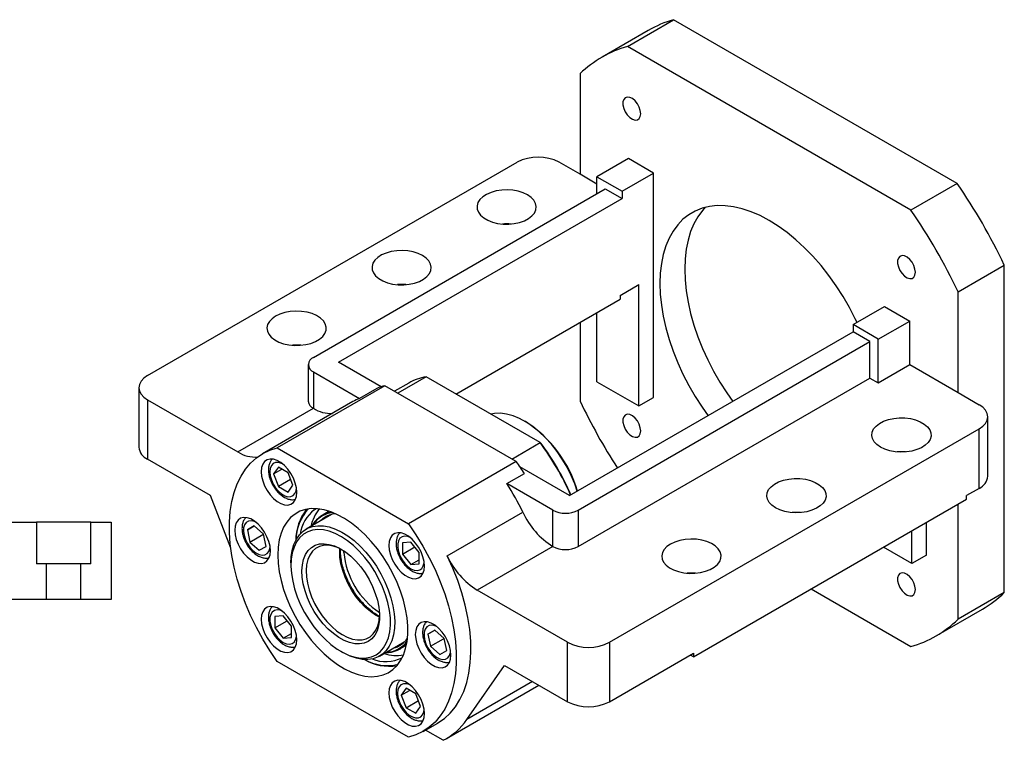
# Paper-space layout 'MBCS35L-J' of a CAD drawing. Header units: millimetres. Extents: x 11 to 324, y 10 to 201.
# Tile 4 of 4: x 179 to 290, y 120 to 201. Entities that reach past the tile are written whole.
import ezdxf

# ---------------------------------------------------------------- set-up
doc = ezdxf.new("R2010")
doc.units = ezdxf.units.MM

psp = doc.layouts.new('MBCS35L-J')

# ---------------------------------------------------------------- linework, layer by layer
at = {"color": 7, "linetype": 'Continuous', "lineweight": 25}
for p, q in [((247.2184, 198.351), (252.4038, 201.3445)), ((284.2237, 182.9753), (252.4038, 201.3445)), ((249.5653, 200.1405), (244.3798, 197.147)), ((279.0382, 179.9818), (247.2184, 198.351)), ((241.9151, 195.2885), (241.9151, 183.993)), ((247.3362, 185.7627), (243.8007, 183.7217)), ((250.1647, 184.1299), (247.3362, 185.7627)), ((193.3604, 161.4057), (234.844, 185.3537)), ((241.9151, 183.993), (239.5581, 185.3537)), ((243.8007, 182.9045), (241.9151, 183.993)), ((243.8007, 181.8166), (243.8007, 183.7217)), ((243.8007, 183.7217), (246.6291, 182.0889)), ((246.6291, 182.0889), (250.1647, 184.1299)), ((250.1647, 158.9532), (250.1647, 184.1299)), ((211.9809, 163.4474), (244.7435, 182.3609)), ((244.7435, 182.3609), (246.6291, 181.2723)), ((284.2237, 182.9753), (279.0382, 179.9818)), ((214.8093, 162.9031), (246.6291, 181.2723)), ((246.6291, 182.0889), (246.6291, 181.2723)), ((284.3415, 170.7963), (289.527, 173.7898)), ((289.527, 137.0454), (289.527, 173.7898)), ((246.3934, 170.3851), (248.5148, 171.6097)), ((248.5148, 158.0007), (248.5148, 171.6097)), ((246.3934, 170.3851), (246.3934, 169.9769)), ((284.3415, 159.5008), (284.3415, 170.7963)), ((227.9631, 159.3373), (246.3934, 169.9769)), ((272.5564, 167.1214), (276.0919, 169.1624)), ((276.0919, 169.1624), (278.9204, 167.5296)), ((243.8007, 160.7221), (243.8007, 168.4801)), ((241.9151, 167.3916), (241.9151, 158.5442)), ((275.3848, 165.4886), (272.5564, 167.1214)), ((272.5564, 167.1214), (272.5564, 166.3048)), ((275.3848, 165.4886), (278.9204, 167.5296)), ((278.9204, 162.6303), (278.9204, 167.5296)), ((240.7366, 147.9357), (272.5564, 166.3048)), ((274.442, 165.2163), (272.5564, 166.3048)), ((241.6794, 146.3028), (274.442, 165.2163)), ((274.442, 161.1336), (274.442, 165.2163)), ((275.3848, 160.5893), (275.3848, 165.4886)), ((211.3951, 162.631), (211.3951, 158.5483)), ((219.5808, 160.1487), (214.8093, 162.9031)), ((275.3848, 160.5893), (278.9204, 162.6303)), ((278.9204, 162.6303), (284.3415, 159.5008)), ((211.9809, 161.8146), (217.1328, 158.8405)), ((211.9809, 161.8146), (211.9809, 157.7319)), ((219.9936, 160.2642), (207.9021, 153.2839)), ((234.7509, 151.745), (219.9936, 160.2642)), ((222.693, 160.5719), (221.0768, 159.6389)), ((224.6312, 161.2608), (221.4493, 159.4239)), ((237.4201, 153.8779), (224.6312, 161.2608)), ((241.6794, 142.2201), (274.442, 161.1336)), ((243.8007, 160.7221), (248.5148, 158.0007)), ((274.442, 161.1336), (275.3848, 160.5893)), ((192.3841, 160.045), (192.3841, 153.3766)), ((219.0891, 159.9699), (217.1328, 158.8405)), ((284.3415, 159.5008), (286.6985, 158.1401)), ((193.3604, 158.6844), (193.3604, 152.016)), ((193.3604, 158.6844), (203.4977, 152.8323)), ((216.4167, 158.4882), (206.2815, 152.6373)), ((248.5148, 158.0007), (250.1647, 158.9532)), ((203.4977, 152.8323), (211.983, 157.7307)), ((211.9809, 157.7319), (211.983, 157.7307)), ((235.7879, 156.2346), (235.67, 156.3026)), ((287.6748, 150.111), (287.6748, 156.7794)), ((245.2149, 131.4708), (286.6985, 155.4187)), ((286.6985, 148.7503), (286.6985, 155.4187)), ((234.2382, 152.041), (237.4201, 153.8779)), ((237.4201, 153.8779), (237.5031, 153.8299)), ((207.9021, 153.2839), (222.6594, 144.7647)), ((200.4315, 147.9339), (193.3604, 152.016)), ((234.7509, 151.745), (222.6594, 144.7647)), ((208.0411, 151.1365), (207.4968, 150.362)), ((207.4968, 150.362), (208.4398, 150.9064)), ((207.4968, 150.362), (208.0411, 148.9591)), ((209.1298, 150.5081), (208.0411, 151.1365)), ((209.6741, 149.1051), (209.1298, 150.5081)), ((233.6991, 149.2769), (235.6554, 150.4063)), ((240.7366, 147.9357), (235.1638, 151.1528)), ((209.4216, 149.756), (208.0411, 148.9591)), ((238.851, 146.3028), (233.6991, 149.2769)), ((208.0411, 148.9591), (209.1298, 148.3306)), ((209.1298, 148.3306), (209.6741, 149.1051)), ((286.6985, 148.7503), (285.2843, 147.9339)), ((202.706, 142.0341), (200.4315, 147.9339)), ((254.643, 129.8368), (285.2843, 147.5256)), ((285.2843, 147.5256), (285.2843, 147.9339)), ((212.0766, 146.3438), (212.275, 146.4742)), ((213.7616, 146.1786), (212.9512, 145.7107)), ((227.0054, 141.1668), (235.4907, 146.0653)), ((238.851, 142.2201), (238.851, 146.3028)), ((241.6794, 146.3028), (241.6794, 142.2201)), ((284.3415, 134.0519), (284.3415, 146.9814)), ((173.6029, 144.9499), (180.8809, 144.9499)), ((180.8809, 144.9499), (180.8809, 140.2833)), ((186.9916, 144.9499), (180.8809, 144.9499)), ((186.9916, 140.2833), (186.9916, 144.9499)), ((186.9916, 144.9499), (189.2696, 144.9499)), ((189.2696, 144.9499), (189.2696, 136.2833)), ((214.0001, 145.8159), (211.1644, 144.1789)), ((213.085, 145.3887), (212.7128, 145.0728)), ((213.8678, 145.7395), (213.9241, 145.7946)), ((280.806, 141.2644), (280.806, 144.9403)), ((205.3352, 144.5484), (204.5654, 144.1039)), ((204.5654, 144.1039), (205.3353, 144.5483)), ((204.5654, 144.1039), (204.8471, 142.7269)), ((206.3867, 143.616), (205.3352, 144.5484)), ((206.256, 143.732), (206.2911, 143.5605)), ((279.1561, 140.3119), (279.1561, 143.9879)), ((204.8471, 142.7269), (206.2911, 143.5605)), ((204.8471, 142.7269), (205.8987, 141.7945)), ((206.2911, 143.5605), (206.4218, 143.4445)), ((206.6685, 142.239), (206.3867, 143.616)), ((222.9188, 142.7163), (221.976, 142.632)), ((221.976, 142.632), (221.976, 141.3748)), ((223.8616, 141.5434), (222.9188, 142.7163)), ((205.8987, 141.7945), (206.6685, 142.239)), ((221.976, 141.3748), (223.3565, 142.1718)), ((223.8616, 140.2863), (223.8616, 141.5434)), ((238.8489, 142.2213), (230.3636, 137.3229)), ((238.851, 142.2201), (238.8489, 142.2213)), ((279.1561, 140.3119), (275.9722, 142.1499)), ((209.4589, 140.4093), (209.4589, 140.1371)), ((221.976, 141.3748), (222.9188, 140.202)), ((222.9188, 140.202), (223.8616, 140.7462)), ((280.806, 141.2644), (279.1561, 140.3119)), ((182.021, 140.2833), (180.8809, 140.2833)), ((182.021, 136.2833), (182.021, 140.2833)), ((185.8516, 140.2833), (182.021, 140.2833)), ((185.8516, 140.2833), (185.8516, 136.2833)), ((186.9916, 140.2833), (185.8516, 140.2833)), ((222.9188, 140.202), (223.8616, 140.2863)), ((240.5009, 131.4708), (230.3636, 137.3229)), ((267.8389, 137.4546), (279.0382, 130.9894)), ((289.527, 137.0454), (284.3415, 134.0519)), ((182.021, 136.2833), (170.9363, 136.2833)), ((185.8516, 136.2833), (182.021, 136.2833)), ((189.2696, 136.2833), (185.8516, 136.2833)), ((281.8768, 132.1934), (287.0622, 135.1869)), ((208.5855, 134.4391), (207.6427, 134.3548)), ((207.6427, 134.3548), (207.6427, 133.0977)), ((207.6427, 133.0977), (209.0232, 133.8946)), ((209.5283, 133.2663), (208.5855, 134.4391)), ((207.6427, 133.0977), (208.5855, 131.9248)), ((209.5283, 132.0091), (209.5283, 133.2663)), ((225.6056, 132.8466), (224.8358, 132.402)), ((224.8358, 132.402), (225.6057, 132.8465)), ((226.6571, 131.9142), (225.6056, 132.8466)), ((208.5855, 131.9248), (209.5283, 132.4691)), ((208.5855, 131.9248), (209.5283, 132.0091)), ((219.3971, 129.9179), (222.2327, 131.5549)), ((224.8358, 132.402), (225.1175, 131.0251)), ((225.1175, 131.0251), (226.5615, 131.8586)), ((226.5264, 132.0301), (226.5615, 131.8586)), ((226.5615, 131.8586), (226.6922, 131.7427)), ((226.9389, 130.5372), (226.6571, 131.9142)), ((215.0441, 130.4622), (215.2798, 130.3261)), ((221.6172, 130.6992), (222.4276, 131.1671)), ((222.2069, 131.5089), (222.1004, 131.4786)), ((225.1175, 131.0251), (226.1691, 130.0926)), ((226.1691, 130.0926), (226.9389, 130.5372)), ((240.5009, 124.8023), (240.5009, 131.4708)), ((245.2149, 131.4708), (245.2149, 124.8023)), ((222.6594, 120.8129), (207.9021, 129.3321)), ((245.2149, 124.8023), (254.643, 130.2451)), ((254.643, 129.8368), (254.2894, 130.0409)), ((254.643, 130.2451), (254.643, 129.8368)), ((229.2031, 122.8009), (233.4298, 128.8844)), ((233.4298, 128.8844), (240.5009, 124.8023)), ((222.3745, 126.3105), (221.8302, 125.536)), ((221.8302, 125.536), (222.7731, 126.0803)), ((223.4631, 125.682), (222.3745, 126.3105)), ((226.9298, 120.6799), (237.2859, 126.6583)), ((221.8302, 125.536), (222.3745, 124.133)), ((222.3745, 124.133), (223.7549, 124.9299)), ((224.0075, 124.279), (223.4631, 125.682)), ((222.3745, 124.133), (223.4631, 123.5046)), ((223.4631, 123.5046), (224.0075, 124.279)), ((224.28, 121.4595), (225.9299, 122.412)), ((226.5455, 120.4744), (224.5595, 121.6209))]:
    psp.add_line(p, q, dxfattribs=at)
at = {"color": 8, "linetype": 'Continuous', "lineweight": 25}
for p, q in [((215.4091, 141.5338), (215.4007, 141.7256)), ((236.5855, 127.0627), (229.2031, 122.8009))]:
    psp.add_line(p, q, dxfattribs=at)
at = {"color": 7, "linetype": 'Continuous', "lineweight": 25, "flags": 128}
for points in [[(248.7134, 190.7944), (248.6689, 191.161), (248.5393, 191.5465), (248.3362, 191.9165), (248.0776, 192.2382), (247.7865, 192.483), (247.4887, 192.6291), (247.2108, 192.6636), (246.9773, 192.5834), (246.8091, 192.3956), (246.7211, 192.1169), (246.7211, 191.7721), (246.8091, 191.3918), (246.9773, 191.0098), (247.2108, 190.66), (247.4887, 190.3736), (247.7865, 190.1759), (248.0776, 190.0846), (248.3362, 190.1077), (248.5393, 190.2432), (248.6689, 190.4791), (248.7134, 190.7944)], [(236.0225, 181.6799), (235.5339, 181.9128), (234.9777, 182.0881), (234.3741, 182.1995), (233.7448, 182.2429), (233.1128, 182.2168), (232.5006, 182.1221), (231.9306, 181.9623), (231.4233, 181.7431), (230.997, 181.4724), (230.6672, 181.16), (230.4458, 180.8172), (230.3407, 180.4565), (230.3558, 180.0907), (230.4905, 179.7333), (230.7399, 179.397), (231.0951, 179.094), (231.5432, 178.8353), (232.068, 178.6303), (232.6506, 178.4863), (233.2698, 178.4085), (233.9033, 178.3998), (234.5282, 178.4605), (235.122, 178.5883), (235.6631, 178.7787), (236.132, 179.0248), (236.5118, 179.3177), (236.7887, 179.6467), (236.9527, 180.0001), (236.9979, 180.365), (236.9227, 180.7282), (236.7297, 181.0767), (236.426, 181.3978), (236.0225, 181.6799)], [(272.9936, 167.3738), (272.8004, 167.7798), (272.1457, 169.0504), (271.4294, 170.2911), (270.6564, 171.4933), (269.832, 172.649), (268.9618, 173.7501), (268.0517, 174.7893), (267.108, 175.7593), (266.1371, 176.6536), (265.1457, 177.466), (264.1404, 178.191), (263.1283, 178.8236), (262.1162, 179.3595), (261.1109, 179.7951), (260.1195, 180.1274), (259.1486, 180.3541), (258.2049, 180.4737), (257.2948, 180.4853), (256.4246, 180.3889), (255.6002, 180.1851), (254.8272, 179.8753), (254.1109, 179.4617), (253.4562, 178.947), (252.8676, 178.3348), (252.349, 177.6292), (251.9041, 176.8351), (251.5359, 175.958), (251.2468, 175.0037), (251.0389, 173.9788), (250.9136, 172.8904), (250.8718, 171.7457), (250.9136, 170.5528), (251.0389, 169.3197), (251.2468, 168.0548), (251.5359, 166.7668), (251.9041, 165.4645), (252.349, 164.1567), (252.8676, 162.8525), (253.4562, 161.5606), (254.1109, 160.29), (254.8272, 159.0494), (255.6002, 157.8471), (256.2681, 156.9018)], [(255.9653, 180.29), (255.6488, 179.9404), (255.1303, 179.2348), (254.6854, 178.4407), (254.3172, 177.5636), (254.0281, 176.6093), (253.8202, 175.5844), (253.6949, 174.496), (253.6531, 173.3514)], [(224.2374, 174.8765), (223.7488, 175.1094), (223.1926, 175.2847), (222.589, 175.3961), (221.9597, 175.4395), (221.3276, 175.4134), (220.7155, 175.3187), (220.1455, 175.1589), (219.6382, 174.9397), (219.2119, 174.669), (218.8821, 174.3566), (218.6607, 174.0138), (218.5556, 173.6531), (218.5706, 173.2873), (218.7053, 172.9299), (218.9548, 172.5936), (219.31, 172.2906), (219.7581, 172.0319), (220.2829, 171.8269), (220.8655, 171.6829), (221.4847, 171.6051), (222.1182, 171.5964), (222.7431, 171.6571), (223.3369, 171.7849), (223.878, 171.9753), (224.3469, 172.2214), (224.7267, 172.5142), (225.0036, 172.8433), (225.1676, 173.1967), (225.2128, 173.5616), (225.1376, 173.9248), (224.9446, 174.2733), (224.6409, 174.5944), (224.2374, 174.8765)], [(279.5467, 172.9947), (279.5022, 173.3613), (279.3726, 173.7468), (279.1695, 174.1168), (278.9109, 174.4385), (278.6198, 174.6833), (278.3221, 174.8294), (278.0441, 174.8639), (277.8106, 174.7837), (277.6424, 174.5959), (277.5544, 174.3172), (277.5544, 173.9724), (277.6424, 173.5921), (277.8106, 173.2101), (278.0441, 172.8603), (278.3221, 172.5739), (278.6198, 172.3762), (278.9109, 172.2849), (279.1695, 172.308), (279.3726, 172.4435), (279.5022, 172.6794), (279.5467, 172.9947)], [(253.6531, 173.3514), (253.6949, 172.1584), (253.8202, 170.9253), (254.0281, 169.6604), (254.3172, 168.3724), (254.6854, 167.0701), (255.1303, 165.7623), (255.6488, 164.4581), (256.2375, 163.1662), (256.8922, 161.8956), (257.6085, 160.655), (258.3815, 159.4527), (259.0494, 158.5074)], [(207.7383, 168.0731), (207.3348, 167.791), (207.0311, 167.4699), (206.8381, 167.1214), (206.7629, 166.7582), (206.8081, 166.3933), (206.9721, 166.0399), (207.249, 165.7108), (207.6288, 165.418), (208.0977, 165.1719), (208.6388, 164.9815), (209.2326, 164.8537), (209.8575, 164.793), (210.491, 164.8017), (211.1102, 164.8795), (211.6928, 165.0235), (212.2176, 165.2285), (212.6657, 165.4872), (213.0209, 165.7902), (213.2703, 166.1265), (213.4051, 166.4839), (213.4201, 166.8497), (213.315, 167.2104), (213.0936, 167.5532), (212.7638, 167.8656), (212.3375, 168.1363), (211.8302, 168.3555), (211.2602, 168.5153), (210.6481, 168.61), (210.016, 168.6361), (209.3867, 168.5927), (208.7831, 168.4813), (208.2269, 168.306), (207.7383, 168.0731)], [(210.5629, 164.8071), (210.016, 164.8256), (209.6277, 164.8071)], [(193.3604, 161.4057), (192.9459, 161.1141), (192.6379, 160.7814), (192.4482, 160.4205), (192.3841, 160.045), (192.4482, 159.6696), (192.6379, 159.3087), (192.9459, 158.976), (193.3604, 158.6844)], [(286.6985, 155.4187), (287.1131, 155.7103), (287.4211, 156.043), (287.6108, 156.404), (287.6748, 156.7794), (287.6108, 157.1548), (287.4211, 157.5158), (287.1131, 157.8485), (286.6985, 158.1401)], [(241.5946, 148.431), (241.313, 149.2407), (240.9129, 150.1906), (240.4444, 151.1226), (239.9137, 152.0246), (239.3276, 152.8848), (238.6938, 153.692), (238.0206, 154.4357), (237.3168, 155.1061), (236.5914, 155.6945), (235.8541, 156.1933), (235.1143, 156.596), (234.3818, 156.8973), (233.666, 157.0932), (232.9763, 157.1813), (232.3218, 157.1603), (231.8771, 157.0778)], [(248.7134, 155.1892), (248.6689, 155.5558), (248.5393, 155.9413), (248.3362, 156.3113), (248.0776, 156.633), (247.7865, 156.8778), (247.4887, 157.0239), (247.2108, 157.0584), (246.9773, 156.9782), (246.8091, 156.7904), (246.7211, 156.5117), (246.7211, 156.1669), (246.8091, 155.7866), (246.9773, 155.4046), (247.2108, 155.0548), (247.4887, 154.7684), (247.7865, 154.5707), (248.0776, 154.4794), (248.3362, 154.5025), (248.5393, 154.638), (248.6689, 154.8739), (248.7134, 155.1892)], [(275.6205, 153.3777), (275.217, 153.6598), (274.9133, 153.9809), (274.7204, 154.3294), (274.6452, 154.6926), (274.6904, 155.0575), (274.8544, 155.4109), (275.1313, 155.7399), (275.511, 156.0328), (275.98, 156.2789), (276.5211, 156.4693), (277.1148, 156.5971), (277.7397, 156.6578), (278.3733, 156.6491), (278.9925, 156.5713), (279.575, 156.4273), (280.0998, 156.2223), (280.5479, 155.9636), (280.9031, 155.6606), (281.1526, 155.3243), (281.2873, 154.9668), (281.3024, 154.6011), (281.1973, 154.2404), (280.9758, 153.8976), (280.646, 153.5852), (280.2197, 153.3145), (279.7124, 153.0953), (279.1424, 152.9354), (278.5303, 152.8407), (277.8982, 152.8146), (277.269, 152.8581), (276.6654, 152.9695), (276.1092, 153.1448), (275.6205, 153.3777)], [(207.9021, 129.3321), (207.0695, 130.5586), (206.2931, 131.8297), (205.5784, 133.1365), (204.9302, 134.4702), (204.3529, 135.8215), (203.8505, 137.1812), (203.4265, 138.54), (203.0838, 139.8886), (202.8247, 141.2177), (202.6509, 142.5183), (202.5637, 143.7813), (202.5637, 144.9982), (202.6509, 146.1606), (202.8247, 147.2606), (203.0838, 148.2905), (203.4265, 149.2434), (203.8505, 150.1126), (204.3529, 150.8923), (204.9302, 151.5772), (205.5784, 152.1624), (206.2931, 152.644), (207.0695, 153.0187), (207.9021, 153.2839)], [(206.1106, 150.618), (206.1544, 150.1117), (206.2838, 149.577), (206.4932, 149.0373), (206.7735, 148.516), (207.1123, 148.0361), (207.495, 147.6185), (207.9047, 147.2815), (208.3235, 147.0397), (208.7332, 146.9037), (209.1158, 146.8796), (209.4547, 146.9682), (209.7349, 147.1659), (209.9443, 147.4639), (210.0738, 147.8491), (210.1175, 148.3049), (210.0738, 148.8111), (209.9443, 149.3458), (209.7349, 149.8856), (209.4547, 150.4068), (209.1158, 150.8867), (208.7332, 151.3043), (208.3235, 151.6414), (207.9047, 151.8832), (207.495, 152.0191), (207.1123, 152.0433), (206.7735, 151.9546), (206.4932, 151.757), (206.2838, 151.459), (206.1544, 151.0737), (206.1106, 150.618)], [(263.8354, 146.5743), (263.4319, 146.8564), (263.1282, 147.1775), (262.9353, 147.526), (262.86, 147.8892), (262.9052, 148.2541), (263.0693, 148.6075), (263.3462, 148.9365), (263.7259, 149.2294), (264.1948, 149.4755), (264.7359, 149.6659), (265.3297, 149.7937), (265.9546, 149.8544), (266.5882, 149.8457), (267.2074, 149.7679), (267.7899, 149.6239), (268.3147, 149.4189), (268.7628, 149.1602), (269.118, 148.8572), (269.3675, 148.5209), (269.5022, 148.1634), (269.5173, 147.7977), (269.4122, 147.437), (269.1907, 147.0942), (268.8609, 146.7818), (268.4346, 146.5111), (267.9273, 146.2919), (267.3573, 146.132), (266.7452, 146.0373), (266.1131, 146.0112), (265.4839, 146.0547), (264.8803, 146.1661), (264.3241, 146.3414), (263.8354, 146.5743)], [(207.974, 141.2665), (208.0154, 140.3458), (208.1391, 139.3876), (208.3437, 138.403), (208.6269, 137.403), (208.9856, 136.3991), (209.4155, 135.4024), (209.9119, 134.4244), (210.4692, 133.4762), (211.0809, 132.5684), (211.7402, 131.7114), (212.4397, 130.9149), (213.1713, 130.1878), (213.9269, 129.5385), (214.6978, 128.9743), (215.4753, 128.5015), (216.2505, 128.1256), (217.0148, 127.8508), (217.7595, 127.6802), (218.476, 127.6158), (219.1564, 127.6582), (219.7929, 127.807), (220.3782, 128.0606), (220.9057, 128.4159), (221.3696, 128.8691), (221.7644, 129.4149), (222.0858, 130.0473), (222.3301, 130.759), (222.4945, 131.5419), (222.5772, 132.3872), (222.5772, 133.2853), (222.4945, 134.2261), (222.3301, 135.1989), (222.0858, 136.1926), (221.7644, 137.196), (221.3696, 138.1977), (220.9057, 139.1864), (220.3782, 140.1509), (219.7929, 141.0802), (219.1564, 141.9639), (218.476, 142.7918), (217.7595, 143.5547), (217.0148, 144.2439), (216.2505, 144.8515), (215.4753, 145.3707), (214.6978, 145.7956), (213.9269, 146.1215), (213.1713, 146.3445), (212.4397, 146.4622), (211.7402, 146.4732), (211.0809, 146.3774), (210.4692, 146.176), (209.9119, 145.8711), (209.4155, 145.4662), (208.9856, 144.966), (208.6269, 144.3761), (208.3437, 143.7031), (208.1391, 142.9548), (208.0154, 142.1395), (207.974, 141.2665)], [(203.1421, 144.0559), (203.1859, 143.5496), (203.3153, 143.0149), (203.5247, 142.4752), (203.805, 141.9539), (204.1438, 141.474), (204.5264, 141.0564), (204.9361, 140.7194), (205.355, 140.4776), (205.7647, 140.3416), (206.1473, 140.3175), (206.4861, 140.4061), (206.7664, 140.6038), (206.9758, 140.9017), (207.1052, 141.287), (207.149, 141.7428), (207.1052, 142.249), (206.9758, 142.7837), (206.7664, 143.3235), (206.4861, 143.8447), (206.1473, 144.3246), (205.7647, 144.7422), (205.355, 145.0793), (204.9361, 145.3211), (204.5264, 145.457), (204.1438, 145.4812), (203.805, 145.3925), (203.5247, 145.1949), (203.3153, 144.8969), (203.1859, 144.5116), (203.1421, 144.0559)], [(209.4589, 140.4093), (209.4871, 141.0536), (209.5983, 141.791), (209.7923, 142.4593), (210.0664, 143.0486), (210.4165, 143.5505), (210.8376, 143.9576), (211.3235, 144.2639), (211.867, 144.4649), (212.4603, 144.5579), (213.0948, 144.5413), (213.7611, 144.4154), (214.4496, 144.1822), (215.1503, 143.8449), (215.8528, 143.4085), (216.547, 142.8793), (217.2227, 142.2652), (217.8701, 141.5749), (218.4797, 140.8187), (219.0427, 140.0074), (219.5508, 139.1531), (219.9967, 138.268), (220.3738, 137.3651), (220.6766, 136.4577), (220.9008, 135.5588), (221.043, 134.6817), (221.1011, 133.839), (221.0744, 133.0432), (220.9632, 132.3058), (220.7692, 131.6375), (220.4951, 131.0482), (220.1449, 130.5463), (219.7239, 130.1393), (219.238, 129.833), (218.6945, 129.6319), (218.1011, 129.5389), (217.4667, 129.5555), (216.8003, 129.6814), (216.1118, 129.9146), (215.4112, 130.2519), (215.2798, 130.3261)], [(209.6525, 138.3416), (209.8726, 137.4621), (210.1711, 136.5743), (210.5434, 135.6916), (210.984, 134.8274), (211.4861, 133.9948), (212.0422, 133.2064), (212.6439, 132.4742), (213.2819, 131.8093), (213.9466, 131.2217), (214.628, 130.7204), (215.3157, 130.313), (215.9993, 130.0056), (216.6685, 129.8029), (217.313, 129.708), (217.9232, 129.7223), (218.4897, 129.8455), (219.004, 130.0759), (219.4583, 130.41), (219.8457, 130.8426), (220.1603, 131.3672), (220.3974, 131.9759), (220.5534, 132.6594), (220.6258, 133.4074), (220.6136, 134.2085), (220.5171, 135.0506), (220.3376, 135.9209), (220.0778, 136.8063), (219.7418, 137.6932), (219.3345, 138.5683), (218.8623, 139.4184), (218.3321, 140.2304), (217.7522, 140.9921), (217.1312, 141.692), (216.4786, 142.3194), (215.8042, 142.8649), (215.1184, 143.3201), (214.4314, 143.6782), (213.7537, 143.9338), (213.0956, 144.0828), (212.4671, 144.1232), (211.8776, 144.0543), (211.3362, 143.8771), (210.851, 143.5944), (210.4293, 143.2103), (210.0776, 142.7308), (209.8013, 142.1631), (209.6044, 141.5158), (209.49, 140.7987), (209.4598, 140.0226), (209.5142, 139.1995), (209.6525, 138.3416)], [(220.4439, 142.3436), (220.4877, 141.8373), (220.6172, 141.3026), (220.8266, 140.7628), (221.1068, 140.2416), (221.4457, 139.7617), (221.8283, 139.3441), (222.238, 139.007), (222.6568, 138.7652), (223.0665, 138.6293), (223.4491, 138.6051), (223.788, 138.6938), (224.0683, 138.8914), (224.2777, 139.1894), (224.4071, 139.5747), (224.4509, 140.0304), (224.4071, 140.5367), (224.2777, 141.0714), (224.0683, 141.6111), (223.788, 142.1324), (223.4491, 142.6123), (223.0665, 143.0299), (222.6568, 143.3669), (222.238, 143.6087), (221.8283, 143.7447), (221.4457, 143.7688), (221.1068, 143.6802), (220.8266, 143.4825), (220.6172, 143.1846), (220.4877, 142.7993), (220.4439, 142.3436)], [(222.6594, 144.7647), (223.492, 143.5382), (224.2684, 142.2671), (224.9831, 140.9603), (225.6313, 139.6266), (226.2086, 138.2753), (226.7109, 136.9156), (227.1349, 135.5568), (227.4777, 134.2082), (227.7368, 132.8791), (227.9106, 131.5785), (227.9978, 130.3155), (227.9978, 129.0986), (227.9106, 127.9362), (227.7368, 126.8363), (227.4777, 125.8063), (227.1349, 124.8535), (226.7109, 123.9842), (226.2086, 123.2045), (225.6313, 122.5197), (224.9831, 121.9344), (224.2684, 121.4528), (223.492, 121.0781), (222.6594, 120.8129)], [(252.0503, 142.4923), (251.6468, 142.2102), (251.3431, 141.8891), (251.1502, 141.5406), (251.0749, 141.1774), (251.1201, 140.8125), (251.2842, 140.4591), (251.561, 140.1301), (251.9408, 139.8372), (252.4097, 139.5911), (252.9508, 139.4007), (253.5446, 139.2729), (254.1695, 139.2122), (254.803, 139.2209), (255.4223, 139.2987), (256.0048, 139.4427), (256.5296, 139.6477), (256.9777, 139.9064), (257.3329, 140.2094), (257.5824, 140.5457), (257.7171, 140.9031), (257.7322, 141.2689), (257.6271, 141.6296), (257.4056, 141.9724), (257.0758, 142.2848), (256.6495, 142.5555), (256.1422, 142.7747), (255.5722, 142.9346), (254.9601, 143.0292), (254.328, 143.0553), (253.6988, 143.0119), (253.0951, 142.9005), (252.539, 142.7252), (252.0503, 142.4923)], [(210.8357, 138.028), (210.7183, 138.7851), (210.6851, 139.5057), (210.7367, 140.1759), (210.8722, 140.7825), (211.0889, 141.3138), (211.3826, 141.7594), (211.7476, 142.1107), (212.1768, 142.3608), (212.6618, 142.5049), (213.1932, 142.5401), (213.7607, 142.4657), (214.3531, 142.2833), (214.959, 141.9963), (215.5666, 141.6104), (216.164, 141.1331), (216.7397, 140.5736), (217.2824, 139.9428), (217.7815, 139.253), (218.2273, 138.5177), (218.6112, 137.7511), (218.9258, 136.9682), (219.1647, 136.1843), (219.3235, 135.4145), (219.399, 134.6738), (219.3898, 133.9767), (219.296, 133.3368), (219.1195, 132.7664), (218.8636, 132.2768), (218.5334, 131.8773), (218.1354, 131.5759), (217.6772, 131.3783), (217.1677, 131.2885), (216.617, 131.3081), (216.0356, 131.4368), (215.435, 131.6721), (214.8267, 132.0093), (214.2228, 132.442), (213.6348, 132.9617), (213.0743, 133.5583), (212.5521, 134.2202), (212.0785, 134.9345), (211.6626, 135.6873), (211.3125, 136.4639), (211.0351, 137.2492), (210.8357, 138.028)], [(215.1346, 141.8929), (214.7817, 142.0646), (214.2041, 142.268), (213.6484, 142.365), (213.1259, 142.3539), (212.6473, 142.2347), (212.2223, 142.01), (211.8596, 141.6842), (211.5665, 141.2641), (211.349, 140.7582), (211.2115, 140.1767), (211.1569, 139.5316), (211.1863, 138.8359), (211.2989, 138.1038)], [(225.9299, 122.412), (225.9527, 122.4252), (226.6801, 122.9241), (227.3376, 123.5313), (227.9204, 124.2422), (228.4243, 125.0519), (228.8458, 125.9544), (229.1818, 126.9434), (229.4299, 128.0117), (229.5883, 129.1518), (229.6559, 130.3552), (229.6322, 131.6136), (229.5174, 132.9178), (229.3123, 134.2584), (229.0183, 135.6259), (228.6376, 137.0105), (228.1729, 138.4021), (227.6275, 139.7909), (227.0054, 141.1668)], [(279.5467, 137.3895), (279.5022, 137.7561), (279.3726, 138.1416), (279.1695, 138.5116), (278.9109, 138.8333), (278.6198, 139.0781), (278.3221, 139.2242), (278.0441, 139.2587), (277.8106, 139.1785), (277.6424, 138.9907), (277.5544, 138.712), (277.5544, 138.3672), (277.6424, 137.9869), (277.8106, 137.6049), (278.0441, 137.2551), (278.3221, 136.9687), (278.6198, 136.771), (278.9109, 136.6797), (279.1695, 136.7028), (279.3726, 136.8383), (279.5022, 137.0742), (279.5467, 137.3895)], [(254.875, 139.2263), (254.328, 139.2448), (253.9397, 139.2263)], [(211.2989, 138.1038), (211.4927, 137.3502), (211.7636, 136.5905), (212.106, 135.8401), (212.5131, 135.1143), (212.9765, 134.4279), (213.4869, 133.7948), (214.0337, 133.228), (214.606, 132.7389), (215.192, 132.3376), (215.7798, 132.0322), (216.3574, 131.8288), (216.9131, 131.7318), (217.4356, 131.7429), (217.9142, 131.8621), (218.3392, 132.0868), (218.7019, 132.4126), (218.995, 132.8327), (219.2125, 133.3386), (219.35, 133.9201), (219.4029, 134.4992)], [(206.1106, 134.0664), (206.1544, 133.5601), (206.2838, 133.0254), (206.4932, 132.4857), (206.7735, 131.9644), (207.1123, 131.4845), (207.495, 131.0669), (207.9047, 130.7299), (208.3235, 130.4881), (208.7332, 130.3521), (209.1158, 130.328), (209.4547, 130.4166), (209.7349, 130.6143), (209.9443, 130.9122), (210.0738, 131.2975), (210.1175, 131.7533), (210.0738, 132.2595), (209.9443, 132.7942), (209.7349, 133.334), (209.4547, 133.8552), (209.1158, 134.3351), (208.7332, 134.7527), (208.3235, 135.0898), (207.9047, 135.3316), (207.495, 135.4675), (207.1123, 135.4917), (206.7735, 135.403), (206.4932, 135.2054), (206.2838, 134.9074), (206.1544, 134.5221), (206.1106, 134.0664)], [(223.4125, 132.3541), (223.4563, 131.8478), (223.5857, 131.3131), (223.7951, 130.7733), (224.0754, 130.2521), (224.4142, 129.7722), (224.7968, 129.3546), (225.2065, 129.0175), (225.6254, 128.7757), (226.035, 128.6398), (226.4177, 128.6156), (226.7565, 128.7043), (227.0368, 128.9019), (227.2462, 129.1999), (227.3756, 129.5852), (227.4194, 130.0409), (227.3756, 130.5472), (227.2462, 131.0819), (227.0368, 131.6216), (226.7565, 132.1429), (226.4177, 132.6228), (226.035, 133.0404), (225.6254, 133.3774), (225.2065, 133.6192), (224.7968, 133.7552), (224.4142, 133.7793), (224.0754, 133.6907), (223.7951, 133.493), (223.5857, 133.1951), (223.4563, 132.8098), (223.4125, 132.3541)], [(220.4439, 125.792), (220.4877, 125.2857), (220.6172, 124.751), (220.8266, 124.2112), (221.1068, 123.69), (221.4457, 123.2101), (221.8283, 122.7925), (222.238, 122.4554), (222.6568, 122.2136), (223.0665, 122.0777), (223.4491, 122.0535), (223.788, 122.1422), (224.0683, 122.3398), (224.2777, 122.6378), (224.4071, 123.0231), (224.4509, 123.4788), (224.4071, 123.9851), (224.2777, 124.5198), (224.0683, 125.0595), (223.788, 125.5808), (223.4491, 126.0607), (223.0665, 126.4783), (222.6568, 126.8153), (222.238, 127.0571), (221.8283, 127.1931), (221.4457, 127.2172), (221.1068, 127.1286), (220.8266, 126.9309), (220.6172, 126.633), (220.4877, 126.2477), (220.4439, 125.792)]]:
    psp.add_lwpolyline(points, dxfattribs=at)
at = {"color": 8, "linetype": 'Continuous', "lineweight": 25, "flags": 128}
for points in [[(208.517, 151.4951), (208.4055, 151.5487), (208.0561, 151.6509), (207.7375, 151.6418), (207.4681, 151.5217), (207.2637, 151.2977), (207.1361, 150.9828), (207.0927, 150.5953)], [(207.0927, 150.5953), (207.1361, 150.1578), (207.2637, 149.6955), (207.4681, 149.2355), (207.7375, 148.8044), (208.0561, 148.4274), (208.4055, 148.1262), (208.7654, 147.9185), (209.1148, 147.8162), (209.4335, 147.8254), (209.7028, 147.9454), (209.9073, 148.1694), (210.0349, 148.4843), (210.0767, 148.7933)], [(205.5485, 144.933), (205.3479, 145.0224), (205.0043, 145.0971), (204.6963, 145.0599), (204.4419, 144.9129), (204.2557, 144.6648), (204.1486, 144.3298), (204.1269, 143.9276), (204.1918, 143.4814), (204.3395, 143.0172), (204.5614, 142.5619)], [(222.8503, 143.2206), (222.5616, 143.3391), (222.2251, 143.386), (221.9289, 143.3209), (221.6903, 143.1476), (221.523, 142.8761), (221.4369, 142.5224), (221.4369, 142.1068), (221.523, 141.6536), (221.6903, 141.1891), (221.9289, 140.7403), (222.2251, 140.3332), (222.5616, 139.9916), (222.9188, 139.7353), (223.2761, 139.5792), (223.6125, 139.5323), (223.9087, 139.5974), (224.1473, 139.7707), (224.3146, 140.0421), (224.4007, 140.3958), (224.41, 140.5189)], [(204.5614, 142.5619), (204.8447, 142.1421), (205.1728, 141.7821), (205.5268, 141.5028), (205.886, 141.3206), (206.2296, 141.2458), (206.5376, 141.283), (206.792, 141.43), (206.9782, 141.6781), (207.0853, 142.0131), (207.1081, 142.2312)], [(219.3915, 134.2825), (218.9632, 134.5147), (218.3772, 134.916), (217.805, 135.4051), (217.2581, 135.9719), (216.7478, 136.605), (216.2843, 137.2914), (215.8773, 138.0172), (215.5348, 138.7676), (215.2639, 139.5273), (215.0702, 140.2809), (214.9575, 141.013), (214.9281, 141.7086), (214.9412, 141.9914)], [(208.517, 134.9435), (208.2282, 135.0619), (207.8917, 135.1088), (207.5956, 135.0437), (207.3569, 134.8704), (207.1897, 134.599), (207.1036, 134.2452), (207.1036, 133.8297), (207.1897, 133.3765), (207.3569, 132.9119), (207.5956, 132.4631), (207.8917, 132.0561), (208.2282, 131.7145), (208.5855, 131.4582)], [(225.8189, 133.2311), (225.6183, 133.3205), (225.2747, 133.3952), (224.9667, 133.358), (224.7123, 133.2111), (224.5261, 132.9629), (224.419, 132.628), (224.3973, 132.2257), (224.4622, 131.7795), (224.6098, 131.3153), (224.8318, 130.8601), (225.1151, 130.4402), (225.4432, 130.0802), (225.7972, 129.801), (226.1564, 129.6187), (226.5, 129.544), (226.808, 129.5812), (227.0624, 129.7281), (227.2486, 129.9763), (227.3557, 130.3112), (227.3785, 130.5294)], [(208.5855, 131.4582), (208.9427, 131.302), (209.2792, 131.2551), (209.5754, 131.3202), (209.814, 131.4935), (209.9813, 131.7649), (210.0674, 132.1187), (210.0767, 132.2417)], [(222.8503, 126.669), (222.7389, 126.7226), (222.3895, 126.8249), (222.0708, 126.8157), (221.8015, 126.6956), (221.597, 126.4717), (221.4694, 126.1568), (221.426, 125.7693), (221.4694, 125.3317), (221.597, 124.8695), (221.8015, 124.4095), (222.0708, 123.9784), (222.3895, 123.6013), (222.7389, 123.3001), (223.0987, 123.0924), (223.4482, 122.9901), (223.7668, 122.9993), (224.0362, 123.1194), (224.2406, 123.3434), (224.3682, 123.6583), (224.41, 123.9673)]]:
    psp.add_lwpolyline(points, dxfattribs=at)
at = {"color": 7, "linetype": 'Continuous', "lineweight": 25}
for centre, radius, start, end in [((255.9172, 189.1132), 12.7259, 106.026108, 119.942459), ((250.7033, 186.1933), 12.6474, 105.994383, 134.016369), ((237.2011, 180.8047), 5.1234, 62.609682, 117.390331), ((231.0365, 146.144), 64.6949, 25.297955, 34.702045), ((225.851, 143.1505), 64.6949, 25.297955, 34.702045), ((233.6655, 172.6867), 5.7463, 85.332041, 94.667897), ((221.8804, 165.8837), 5.7459, 85.331756, 94.668244), ((212.2908, 162.631), 0.8732, 110.783345, 249.216716), ((221.4776, 154.1671), 6.2751, 103.679694, 112.37331), ((225.5571, 155.5843), 5.7515, 99.264404, 119.866818), ((212.396, 158.6481), 1.0059, 185.695011, 245.625299), ((219.4316, 153.2638), 6.0319, 112.402612, 119.988706), ((300.421, 186.1977), 64.7121, 205.298319, 212.917717), ((213.9274, 160.7506), 3.5917, 237.224221, 273.126044), ((228.2032, 144.4714), 13.9964, 16.503346, 57.186959), ((214.5861, 136.6468), 28.606, 23.378027, 37.039125), ((214.8673, 136.8094), 28.321, 23.31068, 36.940686), ((194.0523, 153.543), 1.6764, 185.694365, 245.625824), ((205.4233, 155.8058), 3.5426, 237.073801, 274.946819), ((277.9775, 147.1064), 5.7458, 85.331658, 94.66828), ((209.7715, 133.8922), 30.7033, 32.538147, 35.553491), ((207.4895, 132.5512), 31.0917, 25.763192, 32.544159), ((286.0067, 150.2773), 1.6765, 294.37455, 354.305356), ((215.7884, 142.8417), 5.799, 142.073265, 179.347194), ((215.5014, 142.7492), 5.5046, 137.888704, 178.152387), ((214.7088, 142.966), 4.2823, 127.928093, 171.226498), ((216.2693, 143.5103), 4.6764, 141.177682, 167.961791), ((214.4486, 143.1058), 3.0036, 97.88628, 125.113353), ((214.4776, 143.0531), 2.997, 96.086142, 125.061098), ((214.7549, 143.0083), 2.9077, 95.626192, 125.049917), ((243.6438, 149.7993), 8.9675, 204.607134, 237.676844), ((240.2652, 149.0323), 3.074, 242.609606, 297.390374), ((266.1924, 140.3034), 5.7454, 85.331373, 94.668627), ((214.6432, 142.9242), 3.2646, 126.073104, 150.044867), ((214.6451, 142.9072), 3.213, 126.010564, 147.822597), ((240.2652, 144.9496), 3.074, 242.609606, 297.390374), ((235.1585, 144.9008), 8.9675, 204.607134, 237.676844), ((280.7064, 146.1793), 12.6976, 300.03645, 314.000191), ((275.5533, 143.1472), 12.6474, 285.994383, 314.016369), ((220.069, 133.3771), 3.021, 271.692969, 323.607502), ((220.1936, 133.6017), 2.8894, 285.082974, 324.374128), ((220.08, 133.356), 3.0629, 269.389554, 321.607406), ((242.8579, 136.0198), 5.1234, 242.609632, 297.390343), ((220.5184, 134.4161), 5.6306, 240.0688, 278.499979), ((220.2833, 134.0727), 5.2062, 240.633682, 283.314472), ((220.1039, 133.5789), 4.2628, 248.887489, 295.516566), ((221.3604, 134.5415), 4.5482, 251.647977, 279.201832), ((242.8579, 129.3514), 5.1234, 242.609632, 297.390343), ((223.4053, 126.7428), 7.011, 296.609055, 325.788461)]:
    psp.add_arc(centre, radius, start, end, dxfattribs=at)
at = {"color": 8, "linetype": 'Continuous', "lineweight": 25}
psp.add_arc((224.4248, 142.3359), 9.0514, 185.084018, 236.211222, dxfattribs=at)
at = {"color": 7, "linetype": 'Continuous', "lineweight": 25}
for points, knots in [([(207.33, 152.0083), (207.3242, 152.0033), (207.2279, 151.9198), (207.1046, 151.6891), (206.9695, 151.328), (206.9329, 151.0247), (206.9286, 150.765), (206.9421, 150.492), (207.0162, 150.0758), (207.1795, 149.5827), (207.411, 149.1043), (207.7013, 148.6578), (208.0411, 148.2593), (208.4209, 147.9242), (208.8325, 147.6662), (209.2449, 147.5145), (209.6214, 147.4589), (209.8416, 147.4977), (209.9386, 147.5148)], [0, 0, 0, 0, 0.00417117, 0.06962683, 0.13711253, 0.20974983, 0.22331468, 0.26509956, 0.34135343, 0.41732071, 0.49301059, 0.56868376, 0.64470432, 0.72147223, 0.79944513, 0.87868353, 0.94655207, 1, 1, 1, 1]), ([(204.3714, 145.444), (204.3244, 145.3938), (204.1942, 145.255), (204.061, 144.9561), (203.9665, 144.5667), (203.952, 144.1242), (204.0166, 143.6462), (204.1596, 143.1537), (204.3274, 142.7737), (204.4876, 142.4816), (204.664, 142.1985), (204.9363, 141.8442), (205.3016, 141.4828), (205.7017, 141.1941), (206.1108, 140.9996), (206.5073, 140.9144), (206.7964, 140.9014), (206.942, 140.9464), (206.9723, 140.9558)], [0, 0, 0, 0, 0.0372966, 0.10331585, 0.17247989, 0.24551989, 0.32104043, 0.39695596, 0.47258766, 0.49909571, 0.53959852, 0.61524632, 0.69154566, 0.76888765, 0.84756628, 0.91700155, 0.98273347, 1, 1, 1, 1]), ([(221.6583, 143.7216), (221.6425, 143.7071), (221.5384, 143.6111), (221.4134, 143.3646), (221.2911, 142.9963), (221.2504, 142.5693), (221.2869, 142.102), (221.4037, 141.6115), (221.594, 141.1221), (221.8492, 140.6539), (222.1596, 140.224), (222.5158, 139.8479), (222.9087, 139.5411), (223.3142, 139.3253), (223.7122, 139.2147), (224.0266, 139.1855), (224.1982, 139.228), (224.2507, 139.2409)], [0, 0, 0, 0, 0.01176742, 0.07773805, 0.14613264, 0.21844203, 0.29391023, 0.37043919, 0.44674326, 0.52283486, 0.59906307, 0.67576679, 0.75341201, 0.83237966, 0.90327025, 0.97038544, 1, 1, 1, 1]), ([(219.3907, 134.3905), (219.3528, 134.4084), (219.1369, 134.5105), (218.7341, 134.7819), (218.196, 135.2021), (217.6716, 135.7028), (217.1721, 136.266), (216.7067, 136.8842), (216.2842, 137.5456), (215.9126, 138.2382), (215.5988, 138.9491), (215.3487, 139.6645), (215.165, 140.3723), (215.0567, 141.0545), (215.014, 141.5678), (215.0308, 141.8321), (215.0349, 141.8975)], [0, 0, 0, 0, 0.01688758, 0.09640825, 0.17595019, 0.25560664, 0.33539166, 0.41528337, 0.49524485, 0.57523349, 0.6551986, 0.73508586, 0.81485003, 0.89444972, 0.97385603, 1, 1, 1, 1]), ([(207.3379, 135.4549), (207.313, 135.4316), (207.2004, 135.3259), (207.0705, 135.0675), (206.9533, 134.6951), (206.917, 134.2654), (206.9583, 133.796), (207.0797, 133.305), (207.2741, 132.8164), (207.5329, 132.35), (207.8463, 131.9228), (208.198, 131.5577), (208.4908, 131.3312), (208.7337, 131.182), (208.9921, 131.0496), (209.3385, 130.9428), (209.6851, 130.9081), (209.8738, 130.9525), (209.9426, 130.9687)], [0, 0, 0, 0, 0.018549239, 0.084078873, 0.152155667, 0.224136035, 0.299146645, 0.375083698, 0.450780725, 0.526281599, 0.601943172, 0.678096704, 0.750851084, 0.774052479, 0.816262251, 0.894803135, 0.961629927, 1, 1, 1, 1]), ([(224.6422, 133.742), (224.5992, 133.6975), (224.4721, 133.5656), (224.3391, 133.2749), (224.2401, 132.8889), (224.2212, 132.4489), (224.281, 131.9725), (224.4198, 131.4801), (224.6298, 130.9949), (224.9018, 130.536), (225.2264, 130.1201), (225.5941, 129.7623), (225.9959, 129.4782), (226.4058, 129.289), (226.8018, 129.2106), (227.082, 129.2005), (227.2188, 129.2447), (227.2412, 129.2519)], [0, 0, 0, 0, 0.03360767, 0.09953799, 0.16850634, 0.24137365, 0.3168383, 0.39279482, 0.46847164, 0.54401824, 0.61981082, 0.69618735, 0.77363261, 0.85241428, 0.92163483, 0.98718632, 1, 1, 1, 1]), ([(221.6603, 127.1829), (221.5879, 127.0874), (221.4404, 126.8929), (221.3123, 126.5276), (221.2523, 126.1141), (221.2723, 125.6536), (221.372, 125.1662), (221.5473, 124.6746), (221.7893, 124.2003), (222.0887, 123.7608), (222.4358, 123.3719), (222.8215, 123.0489), (223.2233, 122.814), (223.6219, 122.6797), (223.9747, 122.6329), (224.1853, 122.6738), (224.2736, 122.691)], [0, 0, 0, 0, 0.06493177, 0.13220426, 0.20322954, 0.27772935, 0.35377932, 0.42969381, 0.50535275, 0.58105987, 0.6571685, 0.73410797, 0.81230886, 0.88353955, 0.95112833, 1, 1, 1, 1])]:
    psp.add_open_spline(points, degree=3, knots=knots, dxfattribs=at)

doc.saveas('drawing.dxf')
